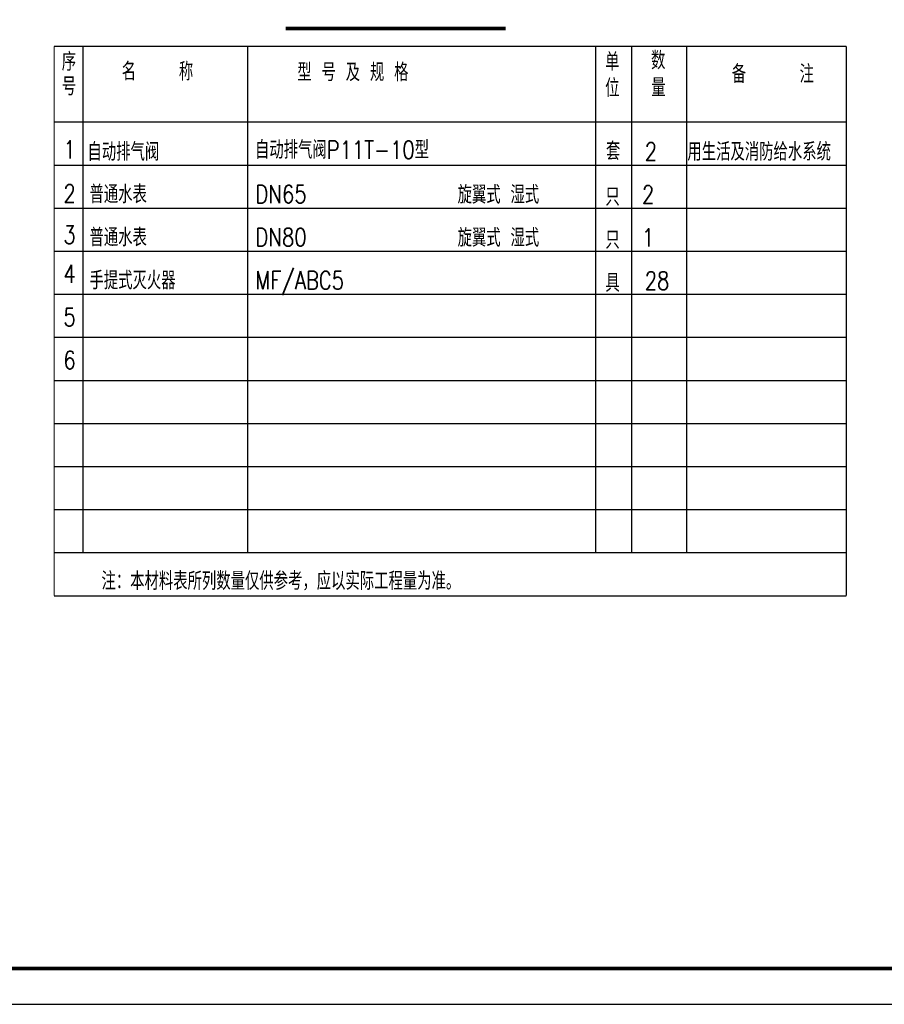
# Model space of a CAD drawing. Extents: x 687841 to 771941, y 252015 to 732780.
# Tile 68 of 99: x 720314 to 744412, y 577558 to 604993. Entities that reach past the tile are written whole.
import ezdxf

# ---------------------------------------------------------------- set-up
doc = ezdxf.new("R2010")
doc.units = 0
doc.header["$LTSCALE"] = 1000
doc.header["$MEASUREMENT"] = 0
doc.layers.get('0').update_dxf_attribs({"linetype": 'CONTINUOUS'})
doc.layers.add('PUB_TITLE', color=4, linetype='CONTINUOUS')
doc.layers.add('消火栓', color=10, linetype='CONTINUOUS')
doc.styles.add('HZTXT', font='romans.shx', dxfattribs={"width": 0.7, "height": 500, "bigfont": 'hztxt.shx'})

# ---------------------------------------------------------------- blocks, each defined once
blk = doc.blocks.new('wrtgtg')
at = {"layer": 'PUB_TITLE'}
blk.add_lwpolyline([(-75296, -5841), (8804, -5841), (8804, 53559), (-75296, 53559)], close=True, dxfattribs=at)
at = {"layer": 'PUB_TITLE', "const_width": 100}
blk.add_lwpolyline([(-72796, -4841), (7804, -4841), (7804, 52559), (-72796, 52559)], close=True, dxfattribs=at)

msp = doc.modelspace()

# ---------------------------------------------------------------- linework, layer by layer
at = {"layer": '消火栓', "linetype": 'Continuous', "ltscale": 3}
for p, q in [((722074.4, 604250.5), (722074.4, 590142.5)), ((726666.1, 604250.5), (726666.1, 590142.5)), ((736367.2, 604250.5), (736367.2, 590142.5)), ((737362.8, 604250.5), (737362.8, 590142.5)), ((738899.1, 604250.5), (738899.1, 590142.5)), ((721274.4, 602142.5), (743352.1, 602142.5)), ((721274.4, 600942.5), (743352.1, 600942.5)), ((721274.4, 599742.5), (743352.1, 599742.5)), ((721274.4, 598542.5), (743352.1, 598542.5)), ((721274.4, 597342.5), (743352.1, 597342.5)), ((721274.4, 596142.5), (743352.1, 596142.5)), ((721274.4, 594942.5), (743352.1, 594942.5)), ((721274.4, 593742.5), (743352.1, 593742.5)), ((721274.4, 592542.5), (743352.1, 592542.5)), ((721274.4, 591342.5), (743352.1, 591342.5)), ((721274.4, 590142.5), (743352.1, 590142.5)), ((721274.4, 588942.5), (743352.1, 588942.5)), ((721274.4, 588942.5), (743352.1, 588942.5))]:
    msp.add_line(p, q, dxfattribs=at)
at = {"layer": '消火栓', "const_width": 100}
msp.add_lwpolyline([(727730.3, 604744.3), (733861.7, 604744.3)], dxfattribs=at)
at = {"layer": '消火栓', "linetype": 'Continuous', "ltscale": 3, "const_width": 36}
for points in [[(721274.4, 604250.5), (721274.4, 588942.5)], [(721274.4, 604250.5), (743352.1, 604250.5)], [(743352.1, 604250.5), (743352.1, 588942.5)]]:
    msp.add_lwpolyline(points, dxfattribs=at)

# ---------------------------------------------------------------- block references
msp.add_blockref('wrtgtg', (763136.5, 583399.2))

# ---------------------------------------------------------------- texts
at = {"layer": '消火栓', "linetype": 'Continuous', "ltscale": 3, "style": 'HZTXT', "width": 0.8}
for s, p in [('序', (721486.5, 603571.4)), ('单', (736629.3, 603567.4)), ('数', (737910.3, 603607.1)), ('名    称', (723157.8, 603298.8)), ('型 号 及 规 格', (728052.3, 603278.5)), ('备     注', (740160.7, 603231.8)), ('号', (721488.7, 602884.3)), ('位', (736631.5, 602839.3)), ('量', (737917.6, 602850.5)), ('自动排气阀P11T-10型', (726872.1, 601116.4)), ('套', (736654.5, 601078.7)), ('1', (721534, 601125.6)), ('自动排气阀', (722203.1, 601060.5)), ('2', (737736.7, 601069.3)), ('用生活及消防给水系统', (738924.2, 601062.9)), ('2', (721534, 599899.4)), ('普通水表', (722259, 599877.6)), ('DN65', (726886.8, 599882.5)), ('旋翼式 湿式', (732518.8, 599867.6)), ('只', (736639.1, 599807.8)), ('2', (737657.9, 599872.3)), ('3', (721534, 598750.8)), ('普通水表', (722259, 598677.6)), ('DN80', (726886.8, 598682.5)), ('旋翼式 湿式', (732518.8, 598667.6)), ('只', (736639.1, 598607.8)), ('1', (737657.9, 598672.3)), ('4', (721534, 597657.9)), ('手提式灭火器', (722259, 597477.6)), ('MF/ABC5', (726886.8, 597482.5)), ('具', (736639.1, 597407.8)), ('28', (737736.7, 597469.3)), ('5', (721534, 596457.9)), ('6', (721534, 595257.9)), ('注：本材料表所列数量仅供参考，应以实际工程量为准。', (722593.2, 589102.7))]:
    msp.add_text(s, height=500, dxfattribs=at).set_placement(p)

doc.saveas('drawing.dxf')
